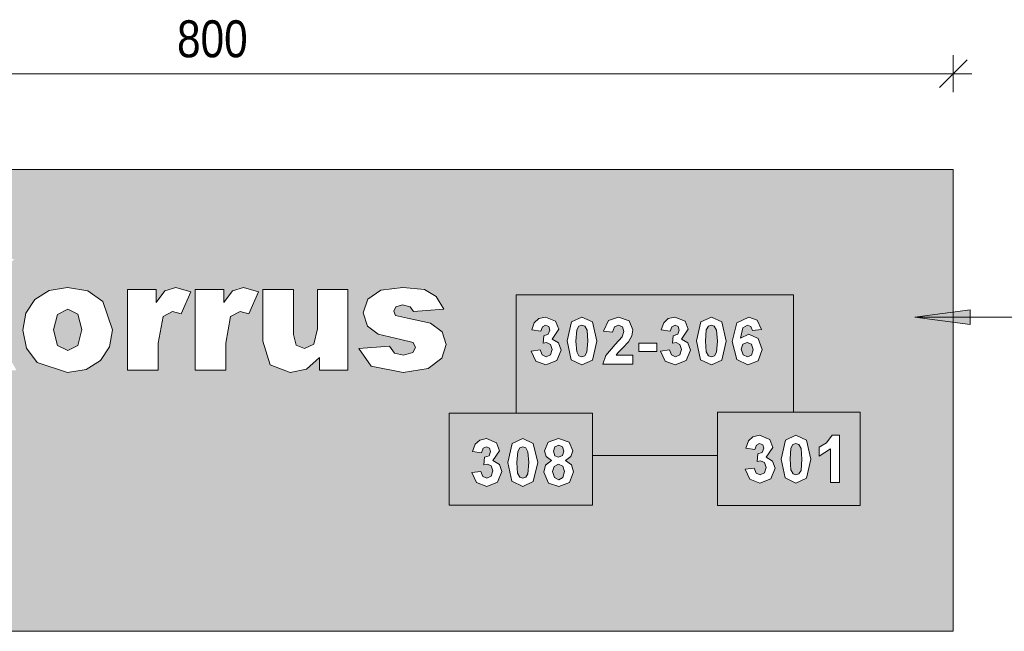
# Model space of a CAD drawing. Header units: millimetres. Extents: x -35550 to -1797, y -2320 to 9844.
# Tile 30 of 96: x -34977 to -34444, y 1950 to 2281. Entities that reach past the tile are written whole.
import ezdxf

# ---------------------------------------------------------------- set-up
doc = ezdxf.new("R2010")
doc.units = ezdxf.units.MM
for name, color, linetype, lineweight in [('Dimensions', 7, 'Continuous', 9), ('Dimensions-10', 7, 'Continuous', 9), ('Generic Models', 7, 'Continuous', 18), ('Text Notes', 7, 'Continuous', 9)]:
    doc.layers.add(name, color=color, linetype=linetype, lineweight=lineweight)
doc.layers.add('Generic Models-4', color=7, linetype='Continuous', lineweight=18, true_color=0x7da2b7)
doc.layers.add('Thin Lines-1', color=7, linetype='Continuous', lineweight=18, true_color=0xffffff)
doc.styles.add('Swis721 Cn BT', font='swissc.ttf', dxfattribs={"height": 20})
doc.dimstyles.new('Diagonal_-_2_0mm', dxfattribs={"dimscale": 304.8, "dimtxt": 20.188279, "dimasz": 0.049213, "dimexe": 0.032808, "dimexo": 0.0625, "dimgap": 0.008202, "dimtad": 1, "dimdec": 0, "dimzin": 0, "dimdsep": 46, "dimtxsty": 'Swis721 Cn BT', "dimblk1": 'OBLIQUE', "dimblk2": 'OBLIQUE', "dimsah": 1, "dimcen": 0.09, "dimdle": 0.032808, "dimazin": 0, "dimtfac": 1, "dimtdec": 4, "dimtix": 1, "dimtmove": 0, "dimatfit": 3, "dimfxl": 0.032808, "dimfxlon": 1, "dimtvp": 1, "dimtolj": 1, "dimtzin": 0, "dimarcsym": 2})

# ---------------------------------------------------------------- blocks, each defined once
blk = doc.blocks.new('Generic Models 16 - Generic Models 8-2295188-Majajuht')
at = {"layer": 'Generic Models-4'}
h = blk.add_hatch(color=256, dxfattribs=at)
h.paths.add_polyline_path([(-35271.21, 1950), (-34471.21, 1950), (-34471.21, 2200), (-35271.21, 2200), (-35271.21, 2016.36)], flags=0)
h.paths.add_polyline_path([(-35158.16, 1998.35), (-35189.66, 2003.24), (-35208.64, 2017.53), (-35220.1, 2041.19), (-35178.78, 2045.57), (-35171.52, 2031.72), (-35158.99, 2027.87), (-35145.71, 2033.58), (-35140.41, 2048.8), (-35141.71, 2057.43), (-35145.71, 2063.89), (-35159.78, 2069.19), (-35172.88, 2066.88), (-35170.71, 2099.12), (-35165.96, 2098.7), (-35154.04, 2102.95), (-35149.26, 2113.04), (-35152.49, 2121.95), (-35161.39, 2125.27), (-35170.89, 2121.35), (-35175.83, 2107.56), (-35217.15, 2113.78), (-35210.28, 2131.3), (-35199.07, 2144.2), (-35182.91, 2152.14), (-35161.16, 2154.78), (-35136.93, 2152.1), (-35120.49, 2144.04), (-35111.08, 2131.91), (-35107.94, 2117.01), (-35112.85, 2099.76), (-35127.73, 2086.2), (-35114.63, 2081.04), (-35103.17, 2068.54), (-35099.09, 2050.05), (-35100.76, 2036.81), (-35105.77, 2024.13), (-35113.94, 2013.15), (-35125.05, 2005.04), (-35139.62, 2000.02), (-35145.71, 1999.47)], flags=0)
h.paths.add_polyline_path([(-34704.26, 2028.43), (-34710.13, 2031.27), (-34712.36, 2041.43), (-34709.91, 2051.74), (-34704.26, 2054.34), (-34698.6, 2051.71), (-34696.17, 2041.38), (-34698.62, 2031.02), (-34702.65, 2029.17)], flags=0)
h.paths.add_polyline_path([(-34723.78, 2028.43), (-34729.27, 2030.51), (-34731.8, 2035.96), (-34726.94, 2036.52), (-34725.84, 2033.82), (-34723.69, 2032.88), (-34721.39, 2033.95), (-34720.46, 2036.84), (-34721.39, 2039.61), (-34723.39, 2040.57), (-34725.32, 2040.21), (-34724.89, 2044.22), (-34722.5, 2045.01), (-34721.73, 2047.43), (-34722.29, 2049.17), (-34723.96, 2049.87), (-34725.66, 2049.06), (-34726.53, 2046.65), (-34731.39, 2047.37), (-34730.05, 2051.24), (-34727.55, 2053.51), (-34723.93, 2054.33), (-34718.51, 2052.04), (-34716.82, 2047.79), (-34720.45, 2042.43), (-34716.92, 2040.35), (-34715.6, 2036.44), (-34717.94, 2030.77), (-34723.69, 2028.47)], flags=0)
h.paths.add_polyline_path([(-34684.7, 2028.43), (-34690.29, 2030.24), (-34692.93, 2036.1), (-34691.9, 2039.87), (-34688.66, 2042.52), (-34691.61, 2044.71), (-34692.52, 2047.78), (-34690.52, 2052.48), (-34684.8, 2054.33), (-34679.16, 2052.48), (-34677.14, 2047.78), (-34678.16, 2044.62), (-34681.04, 2042.52), (-34677.83, 2040.05), (-34676.73, 2036.31), (-34678.91, 2030.62), (-34682.49, 2029.26)], flags=0)
h.paths.add_polyline_path([(-34556.35, 2030.23), (-34562.21, 2033.07), (-34564.44, 2043.23), (-34561.99, 2053.54), (-34556.35, 2056.14), (-34550.68, 2053.51), (-34548.25, 2043.17), (-34550.7, 2032.82), (-34555.46, 2030.63)], flags=0)
h.paths.add_polyline_path([(-34575.86, 2030.23), (-34581.35, 2032.31), (-34583.88, 2037.76), (-34579.02, 2038.32), (-34577.92, 2035.62), (-34575.77, 2034.68), (-34573.47, 2035.75), (-34572.54, 2038.64), (-34573.47, 2041.4), (-34575.47, 2042.37), (-34577.4, 2042.01), (-34576.97, 2046.02), (-34574.58, 2046.81), (-34573.81, 2049.23), (-34574.37, 2050.97), (-34576.04, 2051.67), (-34577.74, 2050.86), (-34578.61, 2048.44), (-34583.45, 2049.23), (-34582.13, 2053.03), (-34579.63, 2055.31), (-34576.01, 2056.12), (-34570.59, 2053.84), (-34568.9, 2049.59), (-34572.53, 2044.23), (-34569, 2042.15), (-34567.68, 2038.23), (-34570.03, 2032.57), (-34575.77, 2030.26)], flags=0)
h.paths.add_polyline_path([(-34532.86, 2030.63), (-34537.72, 2030.63), (-34537.72, 2048.86), (-34543.79, 2044.8), (-34543.79, 2049.66), (-34539.74, 2052.04), (-34536.74, 2056.14), (-34532.86, 2056.14), (-34532.86, 2048.86)], flags=0)
h.paths.add_polyline_path([(-34684.77, 2032.07), (-34682.49, 2033.2), (-34681.59, 2036.45), (-34682.51, 2039.44), (-34684.85, 2040.57), (-34687.27, 2039.29), (-34688.07, 2036.51), (-34687.04, 2033.2)], flags=0)
h.paths.add_polyline_path([(-34704.26, 2032.88), (-34702.65, 2033.42), (-34701.54, 2035.34), (-34701.03, 2041.38), (-34701.54, 2047.33), (-34702.65, 2049.35), (-34704.26, 2049.88), (-34705.88, 2049.35), (-34706.98, 2047.43), (-34707.5, 2041.38), (-34706.98, 2035.42), (-34705.87, 2033.41)], flags=0)
h.paths.add_polyline_path([(-34556.35, 2034.68), (-34554.73, 2035.21), (-34553.63, 2037.13), (-34553.11, 2043.17), (-34553.68, 2049.23), (-34554.74, 2051.15), (-34556.35, 2051.68), (-34557.97, 2051.15), (-34559.07, 2049.23), (-34559.58, 2043.17), (-34559.02, 2037.13), (-34557.96, 2035.21)], flags=0)
h.paths.add_polyline_path([(-34684.85, 2044.22), (-34682.78, 2045.09), (-34682, 2047.5), (-34682.77, 2049.82), (-34684.83, 2050.68), (-34686.89, 2049.82), (-34687.67, 2047.48), (-34686.9, 2045.08)], flags=0)
h.paths.add_polyline_path([(-34950.68, 2090.12), (-34967.12, 2095.51), (-34972.89, 2103.22), (-34974.78, 2113.16), (-34973.18, 2122.21), (-34968.31, 2129.63), (-34960.66, 2134.53), (-34950.48, 2136.12), (-34939.61, 2134.25), (-34931.61, 2128.49), (-34926.4, 2113.27), (-34928.02, 2104.03), (-34932.85, 2096.61), (-34940.53, 2091.74), (-34950.59, 2090.14)], flags=0)
h.paths.add_polyline_path([(-34830.15, 2090.12), (-34841.01, 2094.27), (-34844.94, 2107.05), (-34844.94, 2134.98), (-34828.41, 2134.98), (-34828.41, 2110.74), (-34826.85, 2104.85), (-34822.45, 2103.11), (-34817.39, 2105.43), (-34815.43, 2113.77), (-34815.43, 2134.98), (-34798.9, 2134.98), (-34798.9, 2091.3), (-34814.34, 2091.3), (-34814.34, 2098.2), (-34821.4, 2091.97), (-34828.41, 2090.49)], flags=0)
h.paths.add_polyline_path([(-34769.03, 2090.12), (-34786.37, 2093.5), (-34792.99, 2103.11), (-34776.47, 2104.29), (-34773.64, 2100.65), (-34768.81, 2099.57), (-34763.7, 2100.99), (-34762.3, 2103.61), (-34763.57, 2106.35), (-34776.47, 2109.44), (-34782.54, 2110.84), (-34788.29, 2115.26), (-34790.63, 2122.37), (-34788.09, 2129.89), (-34781.09, 2134.61), (-34769.12, 2136.16), (-34757.44, 2134.96), (-34751.14, 2131.21), (-34746.95, 2124.36), (-34763.48, 2123.18), (-34765.27, 2125.67), (-34769.4, 2126.72), (-34772.98, 2125.73), (-34774.1, 2123.33), (-34773.18, 2120.95), (-34761.19, 2118.34), (-34754.22, 2116.89), (-34747.95, 2112.09), (-34745.77, 2105.25), (-34748.09, 2097.91), (-34755.42, 2092.23), (-34768.81, 2090.15)], flags=0)
h.paths.add_polyline_path([(-34918.14, 2091.3), (-34918.14, 2134.98), (-34902.74, 2134.98), (-34902.74, 2127.96), (-34898.04, 2134.4), (-34892.06, 2136.16), (-34883.9, 2133.69), (-34889.12, 2121.94), (-34893.85, 2123.18), (-34898.99, 2120.45), (-34901.61, 2106.04), (-34901.61, 2091.3)], flags=0)
h.paths.add_polyline_path([(-34999.27, 2091.3), (-35001.52, 2091.3), (-35012.55, 2114.03), (-35023.22, 2101.93), (-35023.22, 2091.3), (-35042.11, 2091.3), (-35042.11, 2151.51), (-35023.22, 2151.51), (-35023.22, 2128.77), (-35005.25, 2151.51), (-34979.53, 2151.51), (-34999.27, 2129.1), (-34978.35, 2091.3)], flags=0)
h.paths.add_polyline_path([(-34881.54, 2091.3), (-34881.54, 2134.98), (-34866.14, 2134.98), (-34866.14, 2127.96), (-34861.44, 2134.4), (-34855.46, 2136.16), (-34847.3, 2133.69), (-34852.52, 2121.94), (-34857.25, 2123.18), (-34862.39, 2120.45), (-34865.01, 2106.04), (-34865.01, 2091.3)], flags=0)
h.paths.add_polyline_path([(-34582.42, 2094.2), (-34588.45, 2097.18), (-34590.78, 2107.15), (-34588.35, 2117.03), (-34581.93, 2120.11), (-34577.35, 2118.38), (-34575.03, 2113.34), (-34579.89, 2112.82), (-34580.75, 2114.96), (-34582.56, 2115.66), (-34585.05, 2114.31), (-34586.33, 2108.67), (-34581.89, 2110.8), (-34576.76, 2108.52), (-34574.63, 2102.64), (-34576.81, 2096.51), (-34580.42, 2095.02)], flags=0)
h.paths.add_polyline_path([(-34602.16, 2094.2), (-34608.02, 2097.04), (-34610.25, 2107.2), (-34607.8, 2117.52), (-34602.16, 2120.11), (-34596.49, 2117.48), (-34594.06, 2107.15), (-34596.51, 2096.79), (-34600.54, 2094.94)], flags=0)
h.paths.add_polyline_path([(-34691.71, 2094.2), (-34697.2, 2096.28), (-34699.73, 2101.73), (-34694.87, 2102.3), (-34693.78, 2099.59), (-34691.62, 2098.65), (-34689.32, 2099.72), (-34688.39, 2102.61), (-34689.24, 2105.34), (-34691.32, 2106.34), (-34693.25, 2105.98), (-34692.83, 2109.99), (-34690.43, 2110.78), (-34689.61, 2113.04), (-34690.22, 2114.94), (-34691.9, 2115.64), (-34693.6, 2114.83), (-34694.47, 2112.42), (-34699.32, 2113.14), (-34697.99, 2117.01), (-34695.49, 2119.28), (-34691.87, 2120.1), (-34686.44, 2117.81), (-34684.75, 2113.56), (-34688.39, 2108.2), (-34684.86, 2106.12), (-34683.53, 2102.21), (-34685.88, 2096.54), (-34691.62, 2094.24)], flags=0)
h.paths.add_polyline_path([(-34672.2, 2094.2), (-34678.06, 2097.04), (-34680.29, 2107.2), (-34677.85, 2117.52), (-34672.2, 2120.11), (-34666.54, 2117.48), (-34664.1, 2107.15), (-34666.55, 2096.79), (-34670.58, 2094.94)], flags=0)
h.paths.add_polyline_path([(-34621.67, 2094.2), (-34627.16, 2096.28), (-34629.69, 2101.73), (-34624.83, 2102.3), (-34623.73, 2099.59), (-34621.58, 2098.65), (-34619.28, 2099.72), (-34618.35, 2102.61), (-34619.28, 2105.38), (-34621.28, 2106.34), (-34623.21, 2105.98), (-34622.78, 2109.99), (-34620.39, 2110.78), (-34619.62, 2113.2), (-34620.18, 2114.94), (-34621.86, 2115.64), (-34623.55, 2114.83), (-34624.42, 2112.42), (-34629.26, 2113.2), (-34627.94, 2117.01), (-34625.45, 2119.28), (-34621.82, 2120.1), (-34616.4, 2117.81), (-34614.71, 2113.56), (-34618.34, 2108.2), (-34614.81, 2106.12), (-34613.49, 2102.21), (-34615.84, 2096.54), (-34621.58, 2094.24)], flags=0)
h.paths.add_polyline_path([(-34644.67, 2094.6), (-34660.86, 2094.6), (-34659.23, 2099.46), (-34652.38, 2107.34), (-34650.46, 2109.42), (-34649.53, 2112.34), (-34650.34, 2114.81), (-34652.49, 2115.66), (-34654.66, 2114.81), (-34655.6, 2112.01), (-34660.46, 2112.45), (-34657.85, 2118.33), (-34652.38, 2120.11), (-34646.72, 2118.11), (-34644.67, 2113.15), (-34645.23, 2109.94), (-34647.18, 2106.56), (-34652.81, 2100.79), (-34653.72, 2099.46), (-34644.67, 2099.46)], flags=0)
h.paths.add_polyline_path([(-34582.51, 2098.65), (-34580.35, 2099.52), (-34579.48, 2102.39), (-34580.42, 2105.39), (-34582.75, 2106.34), (-34585.03, 2105.43), (-34585.96, 2102.75), (-34584.91, 2099.72), (-34584.48, 2099.52)], flags=0)
h.paths.add_polyline_path([(-34672.2, 2098.65), (-34670.58, 2099.19), (-34669.48, 2101.11), (-34668.96, 2107.15), (-34669.53, 2113.2), (-34670.59, 2115.12), (-34672.2, 2115.66), (-34673.82, 2115.12), (-34674.92, 2113.2), (-34675.44, 2107.15), (-34674.87, 2101.11), (-34673.81, 2099.18)], flags=0)
h.paths.add_polyline_path([(-34602.16, 2098.65), (-34600.54, 2099.19), (-34599.44, 2101.11), (-34598.92, 2107.15), (-34599.44, 2113.1), (-34600.55, 2115.12), (-34602.16, 2115.66), (-34603.78, 2115.12), (-34604.88, 2113.2), (-34605.39, 2107.15), (-34604.88, 2101.2), (-34603.77, 2099.18), (-34603.43, 2099.07)], flags=0)
h.paths.add_polyline_path([(-34641.43, 2101.49), (-34641.43, 2105.94), (-34631.71, 2105.94), (-34631.71, 2101.49)], flags=0)
h.paths.add_polyline_path([(-34950.59, 2101.93), (-34945.08, 2104.64), (-34942.93, 2113.33), (-34945.1, 2121.63), (-34950.48, 2124.36), (-34956.1, 2121.52), (-34958.24, 2113.01), (-34956.1, 2104.68), (-34950.68, 2101.97)], flags=0)
at = {"layer": 'Generic Models'}
for p, q in [((-34471.21, 2200), (-35271.21, 2200)), ((-34471.21, 1950), (-34471.21, 2200)), ((-35271.21, 1950), (-34471.21, 1950))]:
    blk.add_line(p, q, dxfattribs=at)
blk = doc.blocks.new('DIMBLOCK9-Majajuht')
at = {"layer": 'Dimensions-10'}
for p, q in [((-35271.21, 2241.84), (-35271.21, 2261.84)), ((-34471.21, 2241.84), (-34471.21, 2261.84)), ((-34461.21, 2251.84), (-35281.21, 2251.84)), ((-35271.21, 2251.84), (-35271.21, 2241.84)), ((-34471.21, 2251.84), (-34471.21, 2241.84))]:
    blk.add_line(p, q, dxfattribs=at)
at = {"layer": 'Dimensions-10', "lineweight": 35}
for p, q in [((-35271.21, 2251.84), (-35263.71, 2259.34)), ((-34471.21, 2251.84), (-34463.71, 2259.34)), ((-35271.21, 2251.84), (-35278.71, 2244.34)), ((-34471.21, 2251.84), (-34478.71, 2244.34))]:
    blk.add_line(p, q, dxfattribs=at)
at = {"layer": 'Dimensions-10', "color": 0, "insert": (-34891.4, 2280.75), "char_height": 20, "width": 48.4519, "attachment_point": 1, "line_spacing_factor": 0.961347, "style": 'Swis721 Cn BT'}
blk.add_mtext('800', dxfattribs=at)
blk = doc.blocks.new('_Oblique')
at = {"color": 0, "linetype": 'ByBlock', "lineweight": -2}
blk.add_line((-0.5, -0.5), (0.5, 0.5), dxfattribs=at)

msp = doc.modelspace()

# ---------------------------------------------------------------- hatches: boundary and pattern name
at = {"layer": 'Text Notes'}
msp.add_hatch(color=256, dxfattribs=at).paths.add_polyline_path([(-34492.05, 2120.11), (-34462.05, 2116.16), (-34462.05, 2124.06)], flags=0)

# ---------------------------------------------------------------- linework, layer by layer
at = {"layer": 'Generic Models'}
for p, q in [((-34960.66, 2134.53), (-34968.31, 2129.63)), ((-34950.72, 2136.16), (-34960.66, 2134.53)), ((-34939.61, 2134.25), (-34950.72, 2136.16)), ((-34931.61, 2128.49), (-34939.61, 2134.25)), ((-34918.14, 2134.98), (-34918.14, 2091.3)), ((-34902.74, 2134.98), (-34918.14, 2134.98)), ((-34902.74, 2127.96), (-34902.74, 2134.98)), ((-34898.04, 2134.4), (-34902.74, 2127.96)), ((-34892.06, 2136.16), (-34898.04, 2134.4)), ((-34883.9, 2133.69), (-34892.06, 2136.16)), ((-34889.12, 2121.94), (-34883.9, 2133.69)), ((-34881.54, 2134.98), (-34881.54, 2091.3)), ((-34866.14, 2134.98), (-34881.54, 2134.98)), ((-34866.14, 2127.96), (-34866.14, 2134.98)), ((-34861.44, 2134.4), (-34866.14, 2127.96)), ((-34855.46, 2136.16), (-34861.44, 2134.4)), ((-34847.3, 2133.69), (-34855.46, 2136.16)), ((-34852.52, 2121.94), (-34847.3, 2133.69)), ((-34828.41, 2134.98), (-34844.94, 2134.98)), ((-34844.94, 2134.98), (-34844.94, 2107.05)), ((-34828.41, 2110.74), (-34828.41, 2134.98)), ((-34798.9, 2134.98), (-34815.43, 2134.98)), ((-34815.43, 2134.98), (-34815.43, 2113.77)), ((-34798.9, 2091.3), (-34798.9, 2134.98)), ((-34781.09, 2134.61), (-34788.09, 2129.89)), ((-34769.12, 2136.16), (-34781.09, 2134.61)), ((-34757.44, 2134.96), (-34769.12, 2136.16)), ((-34751.14, 2131.21), (-34757.44, 2134.96)), ((-34968.31, 2129.63), (-34973.18, 2122.21)), ((-34926.4, 2113.27), (-34931.61, 2128.49)), ((-34788.09, 2129.89), (-34790.63, 2122.37)), ((-34772.98, 2125.73), (-34769.4, 2126.72)), ((-34769.4, 2126.72), (-34765.27, 2125.67)), ((-34746.95, 2124.36), (-34751.14, 2131.21)), ((-34973.18, 2122.21), (-34974.81, 2113.01)), ((-34958.28, 2113.16), (-34956.08, 2121.59)), ((-34956.08, 2121.59), (-34950.48, 2124.36)), ((-34950.48, 2124.36), (-34945.1, 2121.63)), ((-34945.1, 2121.63), (-34942.93, 2113.33)), ((-34898.99, 2120.45), (-34893.85, 2123.18)), ((-34893.85, 2123.18), (-34889.12, 2121.94)), ((-34862.39, 2120.45), (-34857.25, 2123.18)), ((-34857.25, 2123.18), (-34852.52, 2121.94)), ((-34790.63, 2122.37), (-34788.29, 2115.26)), ((-34774.1, 2123.33), (-34772.98, 2125.73)), ((-34773.18, 2120.95), (-34774.1, 2123.33)), ((-34765.27, 2125.67), (-34763.48, 2123.18)), ((-34763.48, 2123.18), (-34746.95, 2124.36)), ((-34901.61, 2106.04), (-34898.99, 2120.45)), ((-34865.01, 2106.04), (-34862.39, 2120.45)), ((-34766.71, 2119.49), (-34773.18, 2120.95)), ((-34754.22, 2116.89), (-34766.71, 2119.49)), ((-34747.95, 2112.09), (-34754.22, 2116.89)), ((-34697.99, 2117.01), (-34699.32, 2113.14)), ((-34695.49, 2119.28), (-34697.99, 2117.01)), ((-34691.9, 2120.11), (-34695.49, 2119.28)), ((-34686.44, 2117.81), (-34691.9, 2120.11)), ((-34684.75, 2113.56), (-34686.44, 2117.81)), ((-34677.85, 2117.52), (-34680.29, 2107.2)), ((-34672.2, 2120.11), (-34677.85, 2117.52)), ((-34666.54, 2117.48), (-34672.2, 2120.11)), ((-34664.1, 2107.15), (-34666.54, 2117.48)), ((-34657.85, 2118.33), (-34660.46, 2112.45)), ((-34652.38, 2120.11), (-34657.85, 2118.33)), ((-34646.72, 2118.11), (-34652.38, 2120.11)), ((-34644.67, 2113.15), (-34646.72, 2118.11)), ((-34627.94, 2117.01), (-34629.28, 2113.14)), ((-34625.45, 2119.28), (-34627.94, 2117.01)), ((-34621.86, 2120.11), (-34625.45, 2119.28)), ((-34616.4, 2117.81), (-34621.86, 2120.11)), ((-34614.71, 2113.56), (-34616.4, 2117.81)), ((-34607.8, 2117.52), (-34610.25, 2107.2)), ((-34602.16, 2120.11), (-34607.8, 2117.52)), ((-34596.49, 2117.48), (-34602.16, 2120.11)), ((-34594.06, 2107.15), (-34596.49, 2117.48)), ((-34588.35, 2117.03), (-34590.82, 2106.97)), ((-34581.93, 2120.11), (-34588.35, 2117.03)), ((-34577.35, 2118.38), (-34581.93, 2120.11)), ((-34575.03, 2113.34), (-34577.35, 2118.38)), ((-34974.81, 2113.01), (-34972.89, 2103.22)), ((-34956.1, 2104.68), (-34958.28, 2113.16)), ((-34942.93, 2113.33), (-34945.08, 2104.64)), ((-34928.02, 2104.03), (-34926.4, 2113.27)), ((-34826.85, 2104.85), (-34828.41, 2110.74)), ((-34815.43, 2113.77), (-34817.39, 2105.43)), ((-34788.29, 2115.26), (-34782.54, 2110.84)), ((-34782.54, 2110.84), (-34770.34, 2108.03)), ((-34745.77, 2105.25), (-34747.95, 2112.09)), ((-34699.32, 2113.14), (-34694.47, 2112.42)), ((-34694.47, 2112.42), (-34693.6, 2114.83)), ((-34693.6, 2114.83), (-34691.87, 2115.66)), ((-34690.43, 2110.78), (-34692.83, 2109.99)), ((-34691.87, 2115.66), (-34690.22, 2114.94)), ((-34689.61, 2113.04), (-34690.43, 2110.78)), ((-34690.22, 2114.94), (-34689.61, 2113.04)), ((-34688.39, 2108.2), (-34684.75, 2113.56)), ((-34675.44, 2107.15), (-34674.92, 2113.2)), ((-34674.92, 2113.2), (-34673.82, 2115.12)), ((-34673.82, 2115.12), (-34672.2, 2115.66)), ((-34672.2, 2115.66), (-34670.59, 2115.12)), ((-34670.59, 2115.12), (-34669.42, 2112.99)), ((-34669.42, 2112.99), (-34668.96, 2107.15)), ((-34660.46, 2112.45), (-34655.6, 2112.01)), ((-34655.6, 2112.01), (-34654.66, 2114.81)), ((-34654.66, 2114.81), (-34652.49, 2115.66)), ((-34652.49, 2115.66), (-34650.31, 2114.8)), ((-34649.53, 2112.34), (-34650.46, 2109.42)), ((-34650.31, 2114.8), (-34649.53, 2112.34)), ((-34645.23, 2109.94), (-34644.67, 2113.15)), ((-34629.28, 2113.14), (-34624.42, 2112.42)), ((-34624.42, 2112.42), (-34623.55, 2114.83)), ((-34623.55, 2114.83), (-34621.82, 2115.66)), ((-34620.39, 2110.78), (-34622.78, 2109.99)), ((-34621.82, 2115.66), (-34620.18, 2114.94)), ((-34619.57, 2113.04), (-34620.39, 2110.78)), ((-34620.18, 2114.94), (-34619.57, 2113.04)), ((-34618.34, 2108.2), (-34614.71, 2113.56)), ((-34605.39, 2107.15), (-34604.88, 2113.2)), ((-34604.88, 2113.2), (-34603.78, 2115.12)), ((-34603.78, 2115.12), (-34602.16, 2115.66)), ((-34602.16, 2115.66), (-34600.55, 2115.12)), ((-34600.55, 2115.12), (-34599.38, 2112.99)), ((-34599.38, 2112.99), (-34598.92, 2107.15)), ((-34586.33, 2108.67), (-34585.05, 2114.31)), ((-34581.89, 2110.8), (-34586.33, 2108.67)), ((-34585.05, 2114.31), (-34582.56, 2115.66)), ((-34582.56, 2115.66), (-34580.75, 2114.96)), ((-34576.76, 2108.52), (-34581.89, 2110.8)), ((-34580.75, 2114.96), (-34579.89, 2112.82)), ((-34579.89, 2112.82), (-34575.03, 2113.34)), ((-34901.61, 2091.3), (-34901.61, 2106.04)), ((-34865.01, 2091.3), (-34865.01, 2106.04)), ((-34844.94, 2107.05), (-34841.01, 2094.27)), ((-34817.39, 2105.43), (-34822.45, 2103.11)), ((-34770.34, 2108.03), (-34763.57, 2106.35)), ((-34763.57, 2106.35), (-34762.3, 2103.61)), ((-34692.83, 2109.99), (-34693.25, 2105.98)), ((-34693.25, 2105.98), (-34691.32, 2106.34)), ((-34691.32, 2106.34), (-34689.24, 2105.34)), ((-34684.86, 2106.12), (-34688.39, 2108.2)), ((-34683.53, 2102.21), (-34684.86, 2106.12)), ((-34680.29, 2107.2), (-34678.06, 2097.04)), ((-34674.97, 2101.3), (-34675.44, 2107.15)), ((-34668.96, 2107.15), (-34669.48, 2101.11)), ((-34666.55, 2096.79), (-34664.1, 2107.15)), ((-34650.46, 2109.42), (-34654.22, 2105.34)), ((-34650.03, 2103.55), (-34647.01, 2106.74)), ((-34647.01, 2106.74), (-34645.23, 2109.94)), ((-34631.71, 2105.94), (-34641.43, 2105.94)), ((-34641.43, 2105.94), (-34641.43, 2101.49)), ((-34631.71, 2101.49), (-34631.71, 2105.94)), ((-34622.78, 2109.99), (-34623.21, 2105.98)), ((-34623.21, 2105.98), (-34621.28, 2106.34)), ((-34621.28, 2106.34), (-34619.2, 2105.34)), ((-34614.81, 2106.12), (-34618.34, 2108.2)), ((-34613.49, 2102.21), (-34614.81, 2106.12)), ((-34610.25, 2107.2), (-34608.02, 2097.04)), ((-34604.93, 2101.3), (-34605.39, 2107.15)), ((-34598.92, 2107.15), (-34599.44, 2101.11)), ((-34596.51, 2096.79), (-34594.06, 2107.15)), ((-34590.82, 2106.97), (-34588.45, 2097.18)), ((-34585.96, 2102.75), (-34585.03, 2105.43)), ((-34585.03, 2105.43), (-34582.75, 2106.34)), ((-34582.75, 2106.34), (-34580.42, 2105.39)), ((-34580.42, 2105.39), (-34579.48, 2102.39)), ((-34574.63, 2102.64), (-34576.76, 2108.52)), ((-34972.89, 2103.22), (-34967.12, 2095.51)), ((-34950.59, 2101.93), (-34956.1, 2104.68)), ((-34945.08, 2104.64), (-34950.59, 2101.93)), ((-34932.85, 2096.61), (-34928.02, 2104.03)), ((-34822.45, 2103.11), (-34826.85, 2104.85)), ((-34776.47, 2104.29), (-34792.99, 2103.11)), ((-34792.99, 2103.11), (-34786.37, 2093.5)), ((-34773.64, 2100.65), (-34776.47, 2104.29)), ((-34768.81, 2099.57), (-34773.64, 2100.65)), ((-34763.7, 2100.99), (-34768.81, 2099.57)), ((-34762.3, 2103.61), (-34763.7, 2100.99)), ((-34748.09, 2097.91), (-34745.77, 2105.25)), ((-34694.87, 2102.3), (-34699.73, 2101.73)), ((-34699.73, 2101.73), (-34697.2, 2096.28)), ((-34693.78, 2099.59), (-34694.87, 2102.3)), ((-34688.39, 2102.61), (-34689.32, 2099.72)), ((-34689.24, 2105.34), (-34688.39, 2102.61)), ((-34685.88, 2096.54), (-34683.53, 2102.21)), ((-34673.81, 2099.18), (-34674.97, 2101.3)), ((-34669.48, 2101.11), (-34670.58, 2099.19)), ((-34654.22, 2105.34), (-34659.31, 2099.37)), ((-34653.72, 2099.46), (-34652.81, 2100.79)), ((-34652.81, 2100.79), (-34650.03, 2103.55)), ((-34641.43, 2101.49), (-34631.71, 2101.49)), ((-34624.83, 2102.3), (-34629.69, 2101.73)), ((-34629.69, 2101.73), (-34627.16, 2096.28)), ((-34623.73, 2099.59), (-34624.83, 2102.3)), ((-34618.35, 2102.61), (-34619.28, 2099.72)), ((-34619.2, 2105.34), (-34618.35, 2102.61)), ((-34615.84, 2096.54), (-34613.49, 2102.21)), ((-34603.77, 2099.18), (-34604.93, 2101.3)), ((-34599.44, 2101.11), (-34600.54, 2099.19)), ((-34584.91, 2099.72), (-34585.96, 2102.75)), ((-34579.48, 2102.39), (-34580.35, 2099.52)), ((-34576.81, 2096.51), (-34574.63, 2102.64)), ((-34967.12, 2095.51), (-34950.68, 2090.12)), ((-34940.53, 2091.74), (-34932.85, 2096.61)), ((-34821.4, 2091.97), (-34814.34, 2098.2)), ((-34814.34, 2098.2), (-34814.34, 2091.3)), ((-34755.42, 2092.23), (-34748.09, 2097.91)), ((-34697.2, 2096.28), (-34691.71, 2094.2)), ((-34691.62, 2098.65), (-34693.78, 2099.59)), ((-34691.71, 2094.2), (-34685.88, 2096.54)), ((-34689.32, 2099.72), (-34691.62, 2098.65)), ((-34678.06, 2097.04), (-34672.2, 2094.2)), ((-34672.2, 2098.65), (-34673.81, 2099.18)), ((-34670.58, 2099.19), (-34672.2, 2098.65)), ((-34672.2, 2094.2), (-34666.55, 2096.79)), ((-34659.31, 2099.37), (-34660.86, 2094.6)), ((-34644.67, 2099.46), (-34653.72, 2099.46)), ((-34644.67, 2094.6), (-34644.67, 2099.46)), ((-34627.16, 2096.28), (-34621.67, 2094.2)), ((-34621.58, 2098.65), (-34623.73, 2099.59)), ((-34621.67, 2094.2), (-34615.84, 2096.54)), ((-34619.28, 2099.72), (-34621.58, 2098.65)), ((-34608.02, 2097.04), (-34602.16, 2094.2)), ((-34602.16, 2098.65), (-34603.77, 2099.18)), ((-34600.54, 2099.19), (-34602.16, 2098.65)), ((-34602.16, 2094.2), (-34596.51, 2096.79)), ((-34588.45, 2097.18), (-34582.42, 2094.2)), ((-34582.51, 2098.65), (-34584.91, 2099.72)), ((-34580.35, 2099.52), (-34582.51, 2098.65)), ((-34582.42, 2094.2), (-34576.81, 2096.51)), ((-34950.68, 2090.12), (-34940.53, 2091.74)), ((-34918.14, 2091.3), (-34901.61, 2091.3)), ((-34881.54, 2091.3), (-34865.01, 2091.3)), ((-34841.01, 2094.27), (-34830.15, 2090.12)), ((-34830.15, 2090.12), (-34821.4, 2091.97)), ((-34814.34, 2091.3), (-34798.9, 2091.3)), ((-34786.37, 2093.5), (-34769.03, 2090.12)), ((-34769.03, 2090.12), (-34755.42, 2092.23)), ((-34660.86, 2094.6), (-34644.67, 2094.6)), ((-34727.55, 2053.51), (-34730.05, 2051.24)), ((-34723.96, 2054.34), (-34727.55, 2053.51)), ((-34718.51, 2052.04), (-34723.96, 2054.34)), ((-34704.26, 2054.34), (-34709.91, 2051.74)), ((-34698.6, 2051.71), (-34704.26, 2054.34)), ((-34690.52, 2052.48), (-34692.52, 2047.78)), ((-34684.83, 2054.34), (-34690.52, 2052.48)), ((-34679.16, 2052.48), (-34684.83, 2054.34)), ((-34677.14, 2047.78), (-34679.16, 2052.48)), ((-34582.13, 2053.03), (-34583.47, 2049.17)), ((-34579.63, 2055.31), (-34582.13, 2053.03)), ((-34576.04, 2056.14), (-34579.63, 2055.31)), ((-34570.59, 2053.84), (-34576.04, 2056.14)), ((-34568.9, 2049.59), (-34570.59, 2053.84)), ((-34561.99, 2053.54), (-34564.44, 2043.23)), ((-34556.35, 2056.14), (-34561.99, 2053.54)), ((-34550.68, 2053.51), (-34556.35, 2056.14)), ((-34548.25, 2043.17), (-34550.68, 2053.51)), ((-34536.74, 2056.14), (-34539.74, 2052.04)), ((-34532.86, 2056.14), (-34536.74, 2056.14)), ((-34532.86, 2030.63), (-34532.86, 2056.14)), ((-34730.05, 2051.24), (-34731.39, 2047.37)), ((-34731.39, 2047.37), (-34726.53, 2046.65)), ((-34726.53, 2046.65), (-34725.66, 2049.06)), ((-34725.66, 2049.06), (-34723.93, 2049.88)), ((-34723.93, 2049.88), (-34722.29, 2049.17)), ((-34721.67, 2047.27), (-34722.5, 2045.01)), ((-34722.29, 2049.17), (-34721.67, 2047.27)), ((-34720.45, 2042.43), (-34716.82, 2047.79)), ((-34716.82, 2047.79), (-34718.51, 2052.04)), ((-34709.91, 2051.74), (-34712.36, 2041.43)), ((-34707.5, 2041.38), (-34706.98, 2047.43)), ((-34706.98, 2047.43), (-34705.88, 2049.35)), ((-34705.88, 2049.35), (-34704.26, 2049.88)), ((-34704.26, 2049.88), (-34702.65, 2049.35)), ((-34702.65, 2049.35), (-34701.49, 2047.22)), ((-34701.49, 2047.22), (-34701.03, 2041.38)), ((-34696.17, 2041.38), (-34698.6, 2051.71)), ((-34692.52, 2047.78), (-34691.61, 2044.71)), ((-34687.67, 2047.48), (-34686.89, 2049.82)), ((-34686.9, 2045.08), (-34687.67, 2047.48)), ((-34686.89, 2049.82), (-34684.8, 2050.69)), ((-34684.8, 2050.69), (-34682.77, 2049.82)), ((-34682, 2047.5), (-34682.78, 2045.09)), ((-34682.77, 2049.82), (-34682, 2047.5)), ((-34678.16, 2044.62), (-34677.14, 2047.78)), ((-34583.47, 2049.17), (-34578.61, 2048.44)), ((-34578.61, 2048.44), (-34577.74, 2050.86)), ((-34577.74, 2050.86), (-34576.01, 2051.68)), ((-34574.58, 2046.81), (-34576.97, 2046.02)), ((-34576.01, 2051.68), (-34574.37, 2050.97)), ((-34573.75, 2049.06), (-34574.58, 2046.81)), ((-34574.37, 2050.97), (-34573.75, 2049.06)), ((-34572.53, 2044.23), (-34568.9, 2049.59)), ((-34559.58, 2043.17), (-34559.07, 2049.23)), ((-34559.07, 2049.23), (-34557.97, 2051.15)), ((-34557.97, 2051.15), (-34556.35, 2051.68)), ((-34556.35, 2051.68), (-34554.74, 2051.15)), ((-34554.74, 2051.15), (-34553.57, 2049.02)), ((-34553.57, 2049.02), (-34553.11, 2043.17)), ((-34539.74, 2052.04), (-34543.79, 2049.66)), ((-34543.79, 2049.66), (-34543.79, 2044.8)), ((-34543.79, 2044.8), (-34537.72, 2048.86)), ((-34537.72, 2048.86), (-34537.72, 2030.63)), ((-34724.89, 2044.22), (-34725.32, 2040.21)), ((-34722.5, 2045.01), (-34724.89, 2044.22)), ((-34716.92, 2040.35), (-34720.45, 2042.43)), ((-34712.36, 2041.43), (-34710.13, 2031.27)), ((-34688.66, 2042.52), (-34691.9, 2039.87)), ((-34691.61, 2044.71), (-34688.66, 2042.52)), ((-34684.85, 2044.22), (-34686.9, 2045.08)), ((-34682.78, 2045.09), (-34684.85, 2044.22)), ((-34681.04, 2042.52), (-34678.16, 2044.62)), ((-34677.83, 2040.05), (-34681.04, 2042.52)), ((-34576.97, 2046.02), (-34577.4, 2042.01)), ((-34577.4, 2042.01), (-34575.47, 2042.37)), ((-34575.47, 2042.37), (-34573.39, 2041.37)), ((-34569, 2042.15), (-34572.53, 2044.23)), ((-34567.68, 2038.23), (-34569, 2042.15)), ((-34564.44, 2043.23), (-34562.21, 2033.07)), ((-34559.12, 2037.33), (-34559.58, 2043.17)), ((-34553.11, 2043.17), (-34553.63, 2037.13)), ((-34550.7, 2032.82), (-34548.25, 2043.17)), ((-34726.94, 2036.52), (-34731.8, 2035.96)), ((-34725.84, 2033.82), (-34726.94, 2036.52)), ((-34725.32, 2040.21), (-34723.39, 2040.57)), ((-34723.39, 2040.57), (-34721.31, 2039.57)), ((-34720.46, 2036.84), (-34721.39, 2033.95)), ((-34721.31, 2039.57), (-34720.46, 2036.84)), ((-34717.94, 2030.77), (-34715.6, 2036.44)), ((-34715.6, 2036.44), (-34716.92, 2040.35)), ((-34707.04, 2035.53), (-34707.5, 2041.38)), ((-34701.03, 2041.38), (-34701.54, 2035.34)), ((-34698.62, 2031.02), (-34696.17, 2041.38)), ((-34691.9, 2039.87), (-34692.93, 2036.1)), ((-34692.93, 2036.1), (-34690.29, 2030.24)), ((-34688.07, 2036.51), (-34687.27, 2039.29)), ((-34687.13, 2033.24), (-34688.07, 2036.51)), ((-34687.27, 2039.29), (-34684.84, 2040.57)), ((-34684.84, 2040.57), (-34682.51, 2039.44)), ((-34682.51, 2039.44), (-34681.59, 2036.45)), ((-34681.59, 2036.45), (-34682.49, 2033.2)), ((-34678.91, 2030.62), (-34676.73, 2036.31)), ((-34676.73, 2036.31), (-34677.83, 2040.05)), ((-34579.02, 2038.32), (-34583.88, 2037.76)), ((-34583.88, 2037.76), (-34581.35, 2032.31)), ((-34577.92, 2035.62), (-34579.02, 2038.32)), ((-34572.54, 2038.64), (-34573.47, 2035.75)), ((-34573.39, 2041.37), (-34572.54, 2038.64)), ((-34570.03, 2032.57), (-34567.68, 2038.23)), ((-34557.96, 2035.21), (-34559.12, 2037.33)), ((-34553.63, 2037.13), (-34554.73, 2035.21)), ((-34731.8, 2035.96), (-34729.27, 2030.51)), ((-34723.69, 2032.88), (-34725.84, 2033.82)), ((-34723.78, 2028.43), (-34717.94, 2030.77)), ((-34721.39, 2033.95), (-34723.69, 2032.88)), ((-34710.13, 2031.27), (-34704.26, 2028.43)), ((-34705.87, 2033.41), (-34707.04, 2035.53)), ((-34704.26, 2032.88), (-34705.87, 2033.41)), ((-34702.65, 2033.42), (-34704.26, 2032.88)), ((-34704.26, 2028.43), (-34698.62, 2031.02)), ((-34701.54, 2035.34), (-34702.65, 2033.42)), ((-34684.77, 2032.07), (-34687.13, 2033.24)), ((-34682.49, 2033.2), (-34684.77, 2032.07)), ((-34581.35, 2032.31), (-34575.86, 2030.23)), ((-34575.77, 2034.68), (-34577.92, 2035.62)), ((-34575.86, 2030.23), (-34570.03, 2032.57)), ((-34573.47, 2035.75), (-34575.77, 2034.68)), ((-34562.21, 2033.07), (-34556.35, 2030.23)), ((-34556.35, 2034.68), (-34557.96, 2035.21)), ((-34554.73, 2035.21), (-34556.35, 2034.68)), ((-34556.35, 2030.23), (-34550.7, 2032.82)), ((-34729.27, 2030.51), (-34723.78, 2028.43)), ((-34690.29, 2030.24), (-34684.7, 2028.43)), ((-34684.7, 2028.43), (-34678.91, 2030.62)), ((-34537.72, 2030.63), (-34532.86, 2030.63))]:
    msp.add_line(p, q, dxfattribs=at)
at = {"layer": 'Text Notes'}
for p, q in [((-34462.05, 2124.06), (-34492.05, 2120.11)), ((-34462.05, 2116.16), (-34462.05, 2124.06)), ((-34492.05, 2120.11), (-34462.05, 2116.16)), ((-34492.05, 2120.11), (-34272.97, 2120.11))]:
    msp.add_line(p, q, dxfattribs=at)
at = {"layer": 'Thin Lines-1'}
for p, q in [((-34707.76, 2132.11), (-34707.76, 2068.11)), ((-34557.76, 2132.11), (-34707.76, 2132.11)), ((-34557.76, 2068.56), (-34557.76, 2132.11)), ((-34744.13, 2068.11), (-34744.13, 2018.21)), ((-34666.53, 2068.11), (-34744.13, 2068.11)), ((-34666.53, 2018.21), (-34666.53, 2068.11)), ((-34521.63, 2068.56), (-34598.91, 2068.56)), ((-34598.91, 2068.56), (-34598.91, 2018.09)), ((-34521.63, 2018.09), (-34521.63, 2068.56)), ((-34666.53, 2045.18), (-34598.91, 2045.18)), ((-34744.13, 2018.21), (-34666.53, 2018.21)), ((-34598.91, 2018.09), (-34521.63, 2018.09))]:
    msp.add_line(p, q, dxfattribs=at)

# ---------------------------------------------------------------- block references
at = {"layer": 'Generic Models'}
msp.add_blockref('Generic Models 16 - Generic Models 8-2295188-Majajuht', (0, 0), dxfattribs=at)

# ---------------------------------------------------------------- dimensions: what is measured, and where the dimension line sits
at = {"layer": 'Dimensions'}
dim = msp.add_linear_dim(base=(-35271.21, 2251.84), p1=(-34471.21, 2241.84), p2=(-35271.21, 2241.84), dimstyle='Diagonal_-_2_0mm', override={"dimpost": '<>', "dimfxl": 800}, dxfattribs=at)
dim.commit()
dim.dimension.update_dxf_attribs({"geometry": 'DIMBLOCK9-Majajuht', "text_midpoint": (-34871.21, 2264.61)})

doc.saveas('drawing.dxf')
